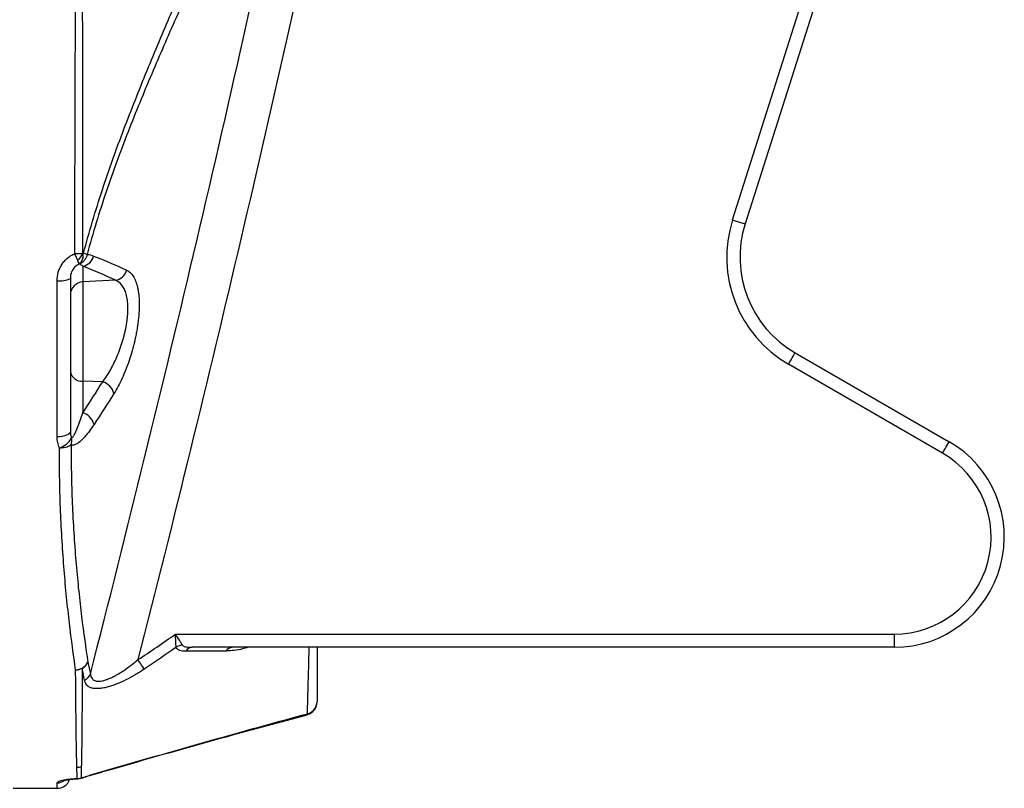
# Model space of a CAD drawing. Header units: millimetres. Extents: x 623 to 1422, y 673 to 1327.
# Tile 3 of 6: x 1199 to 1422, y 766 to 941. Entities that reach past the tile are written whole.
import ezdxf

# ---------------------------------------------------------------- set-up
doc = ezdxf.new("R2010")
doc.units = ezdxf.units.MM

msp = doc.modelspace()

# ---------------------------------------------------------------- linework, layer by layer
at = {"color": 7, "linetype": 'Continuous', "lineweight": 25}
for p, q in [((1360.67, 895.07), (1418.33, 1076.42)), ((1421.18, 1075.51), (1363.53, 894.16)), ((1213.2, 884.57), (1213.2, 881)), ((1207.36, 845.83), (1207.36, 881.28)), ((1210.36, 881.82), (1210.36, 847.12)), ((1220.6, 881.38), (1213.2, 881)), ((1213.2, 881), (1213.2, 858.52)), ((1374.86, 864.93), (1409.86, 844.74)), ((1408.36, 842.14), (1373.36, 862.33)), ((1213.2, 858.52), (1213.2, 851.32)), ((1217.71, 858.36), (1213.2, 858.52)), ((1234.21, 801.08), (1397.36, 801.08)), ((1397.36, 801.08), (1397.36, 798.08)), ((1397.36, 798.08), (1238, 798.08)), ((1197.36, 766.08), (1207.36, 766.08))]:
    msp.add_line(p, q, dxfattribs=at)
at = {"color": 1, "linetype": 'Continuous', "lineweight": 25}
msp.add_line((1207.36, 766.08), (1207.36, 767.33), dxfattribs=at)
at = {"color": 7, "linetype": 'Continuous', "lineweight": 25, "flags": 128}
for points in [[(1360.67, 895.07), (1361.23, 894.89), (1361.77, 894.72), (1362.26, 894.56), (1362.7, 894.42), (1363.05, 894.31), (1363.32, 894.23), (1363.48, 894.18), (1363.53, 894.16)], [(1373.36, 862.33), (1373.66, 862.84), (1373.94, 863.33), (1374.2, 863.78), (1374.42, 864.17), (1374.61, 864.49), (1374.75, 864.73), (1374.83, 864.88), (1374.86, 864.93)], [(1210.36, 847.12), (1210.3, 846.87), (1210.13, 846.63), (1209.85, 846.4), (1209.48, 846.21), (1209.03, 846.04), (1208.51, 845.92), (1207.94, 845.85), (1207.36, 845.83)], [(1408.36, 842.14), (1408.65, 842.65), (1408.93, 843.13), (1409.19, 843.58), (1409.42, 843.98), (1409.6, 844.3), (1409.74, 844.54), (1409.83, 844.69), (1409.86, 844.74)], [(1227.13, 793.12), (1227.01, 793.3), (1226.87, 793.51), (1226.71, 793.76), (1226.53, 794.03), (1226.34, 794.33), (1226.13, 794.64), (1225.92, 794.96), (1225.71, 795.29)]]:
    msp.add_lwpolyline(points, dxfattribs=at)
at = {"color": 1, "linetype": 'Continuous', "lineweight": 25, "flags": 128}
for points in [[(1264.14, 782.81), (1264.17, 782.87), (1264.18, 783.02)], [(1212.05, 768.27), (1212.03, 768.27), (1211.91, 768.31)], [(1212.79, 768.44), (1212.84, 768.42), (1212.85, 768.42)], [(1213.88, 768.74), (1213.89, 768.74), (1213.92, 768.8)]]:
    msp.add_lwpolyline(points, dxfattribs=at)
at = {"color": 7, "linetype": 'Continuous', "lineweight": 25}
for centre, radius, start, end in [((1387.36, 886.58), 28, 162.365, 240.0105), ((1387.36, 886.58), 25, 162.365, 240.0105), ((1208.72, 889.39), 4.84, 313.0886, 336.2364), ((1210.56, 887), 2.69, 313.6865, 9.1694), ((1210.59, 887.03), 2.7, 313.2296, 8.8214), ((1209.27, 874.1), 14.02, 69.5768, 73.0053), ((1212.63, 887.62), 3.1, 280.5599, 346.3388), ((1220.11, 884.45), 3.11, 279.0323, 345.5495), ((1208.08, 885.85), 4.63, 260.9754, 299.447), ((1213.32, 878.04), 2.96, 92.3311, 179.404), ((1212.89, 861.1), 2.6, 192.7985, 276.825), ((1216.53, 854.67), 3.87, 15.3637, 72.2805), ((1211.92, 847.57), 3.96, 15.8921, 71.1686), ((1206.64, 847.74), 4.55, 286.0252, 331.2403), ((1207.59, 844.98), 3.09, 342.8342, 10.6481), ((1208.17, 847.71), 4.34, 266.4498, 303.1629), ((1397.36, 823.08), 25, 270, 60.0105), ((1397.36, 823.08), 22, 270, 60.0105), ((1236.14, 794.99), 3.57, 95.1568, 119.8171), ((1238.11, 796.32), 1.77, 93.5093, 150.2764), ((1247.2, 796.39), 1.69, 93.8022, 150.7089), ((1211.5, 796.2), 3.22, 270.9211, 332.0358), ((1211.67, 795.89), 2.93, 298.138, 335.7528), ((1211.56, 796.54), 3.56, 269.9149, 294.8896), ((1212.21, 793.21), 2.94, 297.6787, 336.7542), ((1263.36, 785.71), 3, 285.0562, 0), ((1263.52, 785.78), 2.84, 283.4145, 358.6506), ((1211.83, 773.97), 3.1, 270.0922, 289.1947), ((1207.36, 769.08), 3, 270, 341.0002), ((1211.91, 771.36), 3.05, 270.0553, 286.8023), ((1211.91, 771.27), 3, 272.6869, 288.1963)]:
    msp.add_arc(centre, radius, start, end, dxfattribs=at)
at = {"color": 1, "linetype": 'Continuous', "lineweight": 25}
msp.add_arc((1207.36, 770.35), 3.02, 269.9831, 302.1165, dxfattribs=at)
at = {"color": 7, "linetype": 'Continuous', "lineweight": 25}
for points, knots in [([(1213.36, 887.51), (1214.65, 892.43), (1216.09, 897.21), (1219.17, 906.57), (1220.81, 911.14), (1224.22, 920.15), (1225.98, 924.59), (1228.68, 931.16), (1229.59, 933.34), (1231.41, 937.67), (1232.32, 939.81), (1235.04, 946.21), (1236.86, 950.41), (1240.46, 958.76), (1242.24, 962.9), (1244.43, 968.05), (1244.87, 969.08), (1245.74, 971.14), (1246.17, 972.17), (1247.46, 975.24), (1248.32, 977.28), (1250.88, 983.33), (1252.58, 987.29), (1254.26, 991.17)], [0, 0, 0, 0, 0.125, 0.125, 0.25, 0.25, 0.375, 0.375, 0.4375, 0.4375, 0.5, 0.5, 0.625, 0.625, 0.75, 0.75, 0.78125, 0.78125, 0.8125, 0.8125, 0.875, 0.875, 1, 1, 1, 1]), ([(1256.12, 989.23), (1254.36, 985.43), (1252.59, 981.56), (1249.91, 975.63), (1249.02, 973.64), (1247.68, 970.63), (1247.23, 969.62), (1246.33, 967.61), (1245.88, 966.6), (1243.61, 961.54), (1241.78, 957.48), (1238.09, 949.29), (1236.23, 945.15), (1233.44, 938.87), (1232.51, 936.76), (1230.66, 932.5), (1229.73, 930.35), (1226.99, 923.88), (1225.19, 919.51), (1221.73, 910.62), (1220.06, 906.1), (1216.93, 896.85), (1215.47, 892.12), (1214.16, 887.24)], [0, 0, 0, 0, 0.125, 0.125, 0.1875, 0.1875, 0.21875, 0.21875, 0.25, 0.25, 0.375, 0.375, 0.5, 0.5, 0.5625, 0.5625, 0.625, 0.625, 0.75, 0.75, 0.875, 0.875, 1, 1, 1, 1]), ([(1211.39, 887.4), (1211.39, 891.4), (1211.39, 895.39), (1211.41, 903.36), (1211.41, 907.34), (1211.43, 915.29), (1211.45, 919.26), (1211.46, 925.21), (1211.47, 927.19), (1211.48, 930.16), (1211.48, 931.15), (1211.49, 933.12), (1211.49, 934.11), (1211.51, 939.05), (1211.52, 942.93), (1211.56, 950.57), (1211.58, 954.33), (1211.62, 961.73), (1211.64, 965.36), (1211.68, 972.51), (1211.71, 976.02), (1211.74, 979.47)], [0, 0, 0, 0, 0.125, 0.125, 0.25, 0.25, 0.375, 0.375, 0.4375, 0.4375, 0.46875, 0.46875, 0.5, 0.5, 0.625, 0.625, 0.75, 0.75, 0.875, 0.875, 1, 1, 1, 1]), ([(1212.93, 979.34), (1212.95, 975.89), (1212.97, 972.38), (1213, 965.23), (1213.01, 961.59), (1213.04, 954.21), (1213.05, 950.45), (1213.07, 942.82), (1213.08, 938.95), (1213.09, 934.02), (1213.09, 933.04), (1213.1, 931.06), (1213.1, 930.08), (1213.11, 927.11), (1213.11, 925.14), (1213.12, 919.21), (1213.12, 915.25), (1213.13, 907.32), (1213.14, 903.35), (1213.14, 895.4), (1213.15, 891.42), (1213.15, 887.44)], [0, 0, 0, 0, 0.125, 0.125, 0.25, 0.25, 0.375, 0.375, 0.5, 0.5, 0.53125, 0.53125, 0.5625, 0.5625, 0.625, 0.625, 0.75, 0.75, 0.875, 0.875, 1, 1, 1, 1]), ([(1207.36, 881.28), (1207.36, 881.93), (1207.45, 882.56), (1207.71, 883.5), (1207.82, 883.81), (1208.09, 884.4), (1208.24, 884.68), (1208.58, 885.23), (1208.78, 885.49), (1209.21, 885.98), (1209.44, 886.21), (1209.94, 886.62), (1210.21, 886.81), (1210.78, 887.15), (1211.08, 887.29), (1211.39, 887.4)], [0, 0, 0, 0, 0.25, 0.25, 0.375, 0.375, 0.5, 0.5, 0.625, 0.625, 0.75, 0.75, 0.875, 0.875, 1, 1, 1, 1]), ([(1213.15, 887.44), (1212.89, 887.42), (1212.62, 887.41), (1212.17, 887.4), (1212.01, 887.4), (1211.78, 887.4), (1211.7, 887.4), (1211.54, 887.4), (1211.46, 887.4), (1211.39, 887.4)], [0, 0, 0, 0, 0.5, 0.5, 0.75, 0.75, 0.875, 0.875, 1, 1, 1, 1]), ([(1212.02, 885.85), (1211.93, 886.07), (1211.83, 886.3), (1211.67, 886.7), (1211.62, 886.83), (1211.53, 887.04), (1211.5, 887.12), (1211.44, 887.26), (1211.41, 887.33), (1211.39, 887.4)], [0, 0, 0, 0, 0.5, 0.5, 0.75, 0.75, 0.875, 0.875, 1, 1, 1, 1]), ([(1213.26, 887.44), (1213.28, 887.44), (1213.29, 887.45), (1213.31, 887.45), (1213.32, 887.46), (1213.33, 887.47), (1213.34, 887.47), (1213.35, 887.48), (1213.35, 887.49), (1213.36, 887.49), (1213.36, 887.5), (1213.36, 887.5), (1213.36, 887.51)], [0, 0, 0, 0, 0.0000651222, 0.0000651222, 0.0000651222, 0.0001084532, 0.0001084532, 0.0001084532, 0.0001324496, 0.0001324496, 0.0001324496, 0.000150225, 0.000150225, 0.000150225, 0.000150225]), ([(1212.42, 885.06), (1212.08, 884.93), (1211.77, 884.74), (1211.25, 884.28), (1211.03, 884), (1210.77, 883.56), (1210.7, 883.41), (1210.57, 883.11), (1210.52, 882.95), (1210.4, 882.47), (1210.36, 882.14), (1210.36, 881.82)], [0, 0, 0, 0, 0.25, 0.25, 0.5, 0.5, 0.625, 0.625, 0.75, 0.75, 1, 1, 1, 1]), ([(1212.42, 885.06), (1212.38, 885.11), (1212.33, 885.2), (1212.19, 885.47), (1212.11, 885.65), (1212.02, 885.85)], [0, 0, 0, 0, 0.5, 0.5, 1, 1, 1, 1]), ([(1214.16, 887.24), (1214.11, 886.99), (1214.03, 886.76), (1213.82, 886.31), (1213.69, 886.1), (1213.4, 885.72), (1213.22, 885.55), (1212.85, 885.27), (1212.65, 885.15), (1212.44, 885.06)], [0, 0, 0, 0, 0.25, 0.25, 0.5, 0.5, 0.75, 0.75, 1, 1, 1, 1]), ([(1223.12, 883.67), (1223.69, 883.4), (1224.19, 882.95), (1224.82, 881.98), (1225.01, 881.6), (1225.34, 880.77), (1225.48, 880.32), (1225.65, 879.57), (1225.71, 879.31), (1225.8, 878.76), (1225.84, 878.48), (1225.94, 877.6), (1225.97, 876.98), (1226, 875.69), (1225.99, 875.02), (1225.93, 873.96), (1225.91, 873.6), (1225.84, 872.88), (1225.8, 872.51), (1225.67, 871.41), (1225.56, 870.67), (1225.36, 869.53), (1225.29, 869.15), (1225.13, 868.39), (1225.05, 868.01), (1224.79, 866.88), (1224.6, 866.13), (1224.18, 864.65), (1223.95, 863.91), (1223.22, 861.76), (1222.69, 860.41), (1221.52, 857.87), (1220.91, 856.72), (1220.26, 855.69)], [0, 0, 0, 0, 0.125, 0.125, 0.1875, 0.1875, 0.25, 0.25, 0.28125, 0.28125, 0.3125, 0.3125, 0.375, 0.375, 0.4375, 0.4375, 0.46875, 0.46875, 0.5, 0.5, 0.5625, 0.5625, 0.59375, 0.59375, 0.625, 0.625, 0.6875, 0.6875, 0.75, 0.75, 0.875, 0.875, 1, 1, 1, 1]), ([(1217.71, 858.36), (1218.34, 859.18), (1218.94, 860.1), (1220.08, 862.15), (1220.61, 863.24), (1221.33, 864.99), (1221.56, 865.59), (1221.98, 866.81), (1222.18, 867.42), (1222.44, 868.35), (1222.52, 868.67), (1222.68, 869.29), (1222.76, 869.61), (1222.96, 870.55), (1223.08, 871.17), (1223.22, 872.09), (1223.26, 872.39), (1223.32, 873), (1223.35, 873.3), (1223.42, 874.19), (1223.43, 874.75), (1223.41, 875.84), (1223.38, 876.35), (1223.28, 877.09), (1223.24, 877.33), (1223.15, 877.78), (1223.1, 878), (1222.93, 878.63), (1222.79, 879.01), (1222.46, 879.69), (1222.27, 880), (1221.65, 880.8), (1221.16, 881.16), (1220.6, 881.38)], [0, 0, 0, 0, 0.125, 0.125, 0.25, 0.25, 0.3125, 0.3125, 0.375, 0.375, 0.40625, 0.40625, 0.4375, 0.4375, 0.5, 0.5, 0.53125, 0.53125, 0.5625, 0.5625, 0.625, 0.625, 0.6875, 0.6875, 0.71875, 0.71875, 0.75, 0.75, 0.8125, 0.8125, 0.875, 0.875, 1, 1, 1, 1]), ([(1210.63, 845.55), (1210.69, 845.57), (1210.75, 845.62), (1210.88, 845.74), (1210.94, 845.82), (1211.11, 846.08), (1211.23, 846.28), (1211.57, 846.94), (1211.79, 847.43), (1212.21, 848.47), (1212.41, 849.02), (1212.81, 850.14), (1213.01, 850.72), (1213.2, 851.32)], [0, 0, 0, 0, 0.0625, 0.0625, 0.125, 0.125, 0.25, 0.25, 0.5, 0.5, 0.75, 0.75, 1, 1, 1, 1]), ([(1210.36, 847.12), (1210.36, 846.85), (1210.38, 846.59), (1210.47, 846.06), (1210.54, 845.8), (1210.63, 845.55)], [0, 0, 0, 0, 0.5, 0.5, 1, 1, 1, 1]), ([(1215.73, 848.66), (1215.31, 848.02), (1214.89, 847.42), (1214.24, 846.59), (1214.02, 846.32), (1213.59, 845.81), (1213.36, 845.57), (1212.92, 845.12), (1212.7, 844.91), (1212.25, 844.54), (1212.03, 844.38), (1211.7, 844.19), (1211.58, 844.13), (1211.36, 844.04), (1211.26, 844.01), (1211.04, 843.97), (1210.94, 843.96), (1210.73, 843.98), (1210.64, 844.01), (1210.54, 844.07)], [0, 0, 0, 0, 0.25, 0.25, 0.375, 0.375, 0.5, 0.5, 0.625, 0.625, 0.75, 0.75, 0.8125, 0.8125, 0.875, 0.875, 0.9375, 0.9375, 1, 1, 1, 1]), ([(1207.9, 843.37), (1207.72, 843.76), (1207.58, 844.16), (1207.4, 844.98), (1207.36, 845.4), (1207.36, 845.83)], [0, 0, 0, 0, 0.5, 0.5, 1, 1, 1, 1]), ([(1211.55, 792.97), (1211.07, 796.25), (1210.59, 799.79), (1210.04, 804.54), (1209.93, 805.5), (1209.72, 807.47), (1209.61, 808.46), (1209.31, 811.48), (1209.12, 813.55), (1208.61, 819.88), (1208.33, 824.3), (1207.96, 833.54), (1207.87, 838.35), (1207.9, 843.37)], [0, 0, 0, 0, 0.25, 0.25, 0.3125, 0.3125, 0.375, 0.375, 0.5, 0.5, 0.75, 0.75, 1, 1, 1, 1]), ([(1210.54, 844.07), (1210.52, 839.14), (1210.63, 834.42), (1211.02, 825.37), (1211.32, 821.04), (1211.85, 814.84), (1212.04, 812.82), (1212.35, 809.86), (1212.46, 808.89), (1212.68, 806.97), (1212.79, 806.02), (1213.36, 801.37), (1213.85, 797.9), (1214.35, 794.68)], [0, 0, 0, 0, 0.25, 0.25, 0.5, 0.5, 0.625, 0.625, 0.6875, 0.6875, 0.75, 0.75, 1, 1, 1, 1]), ([(1234.36, 798.09), (1234.35, 798.26), (1234.34, 798.46), (1234.32, 798.8), (1234.32, 798.92), (1234.3, 799.16), (1234.3, 799.29), (1234.26, 799.94), (1234.24, 800.52), (1234.21, 801.08)], [0, 0, 0, 0, 0.25, 0.25, 0.375, 0.375, 0.5, 0.5, 1, 1, 1, 1]), ([(1235.82, 798.55), (1235.72, 798.69), (1235.62, 798.86), (1235.44, 799.15), (1235.37, 799.25), (1235.24, 799.46), (1235.17, 799.56), (1234.82, 800.11), (1234.51, 800.6), (1234.21, 801.08)], [0, 0, 0, 0, 0.25, 0.25, 0.375, 0.375, 0.5, 0.5, 1, 1, 1, 1]), ([(1236.57, 797.19), (1236.31, 797.19), (1236.07, 797.21), (1235.61, 797.26), (1235.39, 797.31), (1235.09, 797.41), (1235, 797.44), (1234.82, 797.54), (1234.74, 797.59), (1234.53, 797.76), (1234.42, 797.91), (1234.36, 798.09)], [0, 0, 0, 0, 0.25, 0.25, 0.5, 0.5, 0.625, 0.625, 0.75, 0.75, 1, 1, 1, 1]), ([(1235.82, 798.55), (1235.85, 798.48), (1235.91, 798.44), (1236.04, 798.35), (1236.12, 798.31), (1236.38, 798.22), (1236.56, 798.19), (1236.95, 798.13), (1237.16, 798.11), (1237.57, 798.09), (1237.78, 798.08), (1238, 798.08)], [0, 0, 0, 0, 0.125, 0.125, 0.25, 0.25, 0.5, 0.5, 0.75, 0.75, 1, 1, 1, 1]), ([(1266.36, 798.08), (1266.36, 796.22), (1266.36, 792.9), (1266.36, 788.57), (1266.36, 786.67), (1266.36, 785.71)], [0, 0, 0, 0, 0.387931, 0.691867, 1, 1, 1, 1]), ([(1214.91, 792.05), (1214.96, 791.64), (1215.07, 791.29), (1215.33, 790.93), (1215.39, 790.87), (1215.52, 790.75), (1215.59, 790.7), (1215.82, 790.55), (1215.99, 790.48), (1216.29, 790.41), (1216.39, 790.4), (1216.61, 790.38), (1216.72, 790.38), (1217.07, 790.38), (1217.31, 790.41), (1217.83, 790.51), (1218.1, 790.59), (1218.64, 790.76), (1218.91, 790.86), (1219.46, 791.1), (1219.74, 791.22), (1220.31, 791.51), (1220.59, 791.66), (1221.43, 792.13), (1221.98, 792.48), (1223.07, 793.21), (1223.61, 793.61), (1224.67, 794.42), (1225.19, 794.85), (1225.71, 795.29)], [0, 0, 0, 0, 0.125, 0.125, 0.15625, 0.15625, 0.1875, 0.1875, 0.25, 0.25, 0.28125, 0.28125, 0.3125, 0.3125, 0.375, 0.375, 0.4375, 0.4375, 0.5, 0.5, 0.5625, 0.5625, 0.625, 0.625, 0.75, 0.75, 0.875, 0.875, 1, 1, 1, 1]), ([(1211.84, 770.87), (1211.81, 772), (1211.78, 773.31), (1211.72, 776.28), (1211.7, 777.95), (1211.66, 781.63), (1211.63, 783.65), (1211.59, 788.04), (1211.57, 790.41), (1211.55, 792.97)], [0, 0, 0, 0, 0.25, 0.25, 0.5, 0.5, 0.75, 0.75, 1, 1, 1, 1]), ([(1213.06, 793.3), (1213.04, 790.74), (1213.03, 788.35), (1213.01, 783.94), (1212.99, 781.91), (1212.96, 778.2), (1212.94, 776.52), (1212.9, 773.51), (1212.88, 772.18), (1212.85, 771.04)], [0, 0, 0, 0, 0.25, 0.25, 0.5, 0.5, 0.75, 0.75, 1, 1, 1, 1]), ([(1227.13, 793.12), (1226.45, 792.66), (1225.76, 792.23), (1224.35, 791.41), (1223.64, 791.02), (1222.22, 790.32), (1221.51, 790), (1220.43, 789.58), (1220.07, 789.45), (1219.37, 789.22), (1219.02, 789.12), (1218.34, 788.95), (1218.01, 788.87), (1217.36, 788.76), (1217.04, 788.73), (1216.44, 788.69), (1216.16, 788.7), (1215.62, 788.74), (1215.37, 788.79), (1214.92, 788.93), (1214.72, 789.02), (1214.36, 789.24), (1214.21, 789.37), (1213.82, 789.82), (1213.66, 790.18), (1213.58, 790.6)], [0, 0, 0, 0, 0.125, 0.125, 0.25, 0.25, 0.375, 0.375, 0.4375, 0.4375, 0.5, 0.5, 0.5625, 0.5625, 0.625, 0.625, 0.6875, 0.6875, 0.75, 0.75, 0.8125, 0.8125, 0.875, 0.875, 1, 1, 1, 1]), ([(1213.89, 768.73), (1216.12, 769.38), (1226.81, 772.5), (1243.55, 777.24), (1258.11, 781.16), (1264.15, 782.79)], [0, 0, 0, 0, 0.133632, 0.640718, 1, 1, 1, 1]), ([(1207.36, 767.33), (1207.36, 767.42), (1207.46, 767.52), (1207.76, 767.67), (1207.89, 767.72), (1208.19, 767.81), (1208.37, 767.86), (1208.76, 767.95), (1208.99, 768), (1209.48, 768.08), (1209.74, 768.12), (1210.31, 768.19), (1210.61, 768.22), (1211.24, 768.28), (1211.57, 768.3), (1211.91, 768.31)], [0, 0, 0, 0, 0.25, 0.25, 0.375, 0.375, 0.5, 0.5, 0.625, 0.625, 0.75, 0.75, 0.875, 0.875, 1, 1, 1, 1]), ([(1208.92, 767.86), (1208.92, 767.86), (1208.9, 767.85), (1209.09, 767.91), (1209.51, 768.01), (1210.23, 768.12), (1211.1, 768.22), (1211.77, 768.25), (1212.06, 768.27)], [0, 0, 0, 0, 0.046473, 0.197224, 0.380849, 0.597182, 0.822091, 1, 1, 1, 1]), ([(1212.85, 768.41), (1213.17, 768.52), (1213.57, 768.65), (1213.97, 768.76), (1214.05, 768.79)], [0, 0, 0, 0, 0.793217, 1, 1, 1, 1])]:
    msp.add_open_spline(points, degree=3, knots=knots, dxfattribs=at)
for points in [[(1214.91, 792.05), (1231.66, 857.38), (1247.09, 923.05), (1261.18, 989.01)], [(1270.53, 986.58), (1256.84, 922.53), (1241.9, 858.75), (1225.71, 795.29)], [(1213.15, 887.44), (1213.17, 887.43), (1213.19, 887.43), (1213.22, 887.43)], [(1213.22, 887.43), (1213.23, 887.43), (1213.24, 887.44), (1213.26, 887.44)], [(1212.44, 885.06), (1212.43, 885.06), (1212.43, 885.06), (1212.42, 885.06)], [(1213.2, 884.57), (1212.96, 884.77), (1212.71, 884.94), (1212.44, 885.06)], [(1214.16, 887.24), (1214.68, 887.2), (1215.17, 887.07), (1215.65, 886.88)], [(1215.65, 886.88), (1218.33, 885.84), (1220.83, 884.77), (1223.12, 883.67)], [(1220.6, 881.38), (1218.33, 882.47), (1215.86, 883.53), (1213.2, 884.57)], [(1213.2, 851.32), (1214.73, 853.65), (1216.23, 856), (1217.71, 858.36)], [(1220.26, 855.69), (1218.78, 853.34), (1217.27, 850.99), (1215.73, 848.66)], [(1225.71, 795.29), (1228.57, 797.17), (1231.41, 799.1), (1234.21, 801.08)], [(1234.36, 798.09), (1231.98, 796.39), (1229.57, 794.74), (1227.13, 793.12)], [(1245.72, 797.22), (1242.63, 797.22), (1239.59, 797.21), (1236.57, 797.19)], [(1214.35, 794.68), (1214.54, 793.78), (1214.73, 792.9), (1214.91, 792.05)], [(1213.58, 790.6), (1213.41, 791.48), (1213.23, 792.38), (1213.06, 793.3)], [(1213.92, 768.8), (1230.62, 773.69), (1247.38, 778.44), (1264.18, 783.02)], [(1211.91, 768.31), (1211.89, 769.01), (1211.86, 769.86), (1211.84, 770.87)], [(1212.85, 771.04), (1212.83, 770.02), (1212.81, 769.15), (1212.79, 768.44)], [(1212.79, 768.44), (1213.16, 768.57), (1213.54, 768.69), (1213.92, 768.8)]]:
    msp.add_open_spline(points, degree=3, dxfattribs=at)
at = {"color": 1, "linetype": 'Continuous', "lineweight": 25}
for points, knots in [([(1250.68, 798.08), (1250.27, 797.96), (1249.2, 797.64), (1247.52, 797.33), (1246.33, 797.26), (1245.72, 797.22)], [0, 0, 0, 0, 0.2336664, 0.6133658, 1, 1, 1, 1]), ([(1264.18, 783.02), (1264.2, 784.01), (1264.25, 786), (1264.37, 790.37), (1264.49, 794.37), (1264.55, 797.12), (1264.57, 798.08)], [0, 0, 0, 0, 0.2680323, 0.5407427, 0.8380349, 1, 1, 1, 1])]:
    msp.add_open_spline(points, degree=3, knots=knots, dxfattribs=at)

doc.saveas('drawing.dxf')
